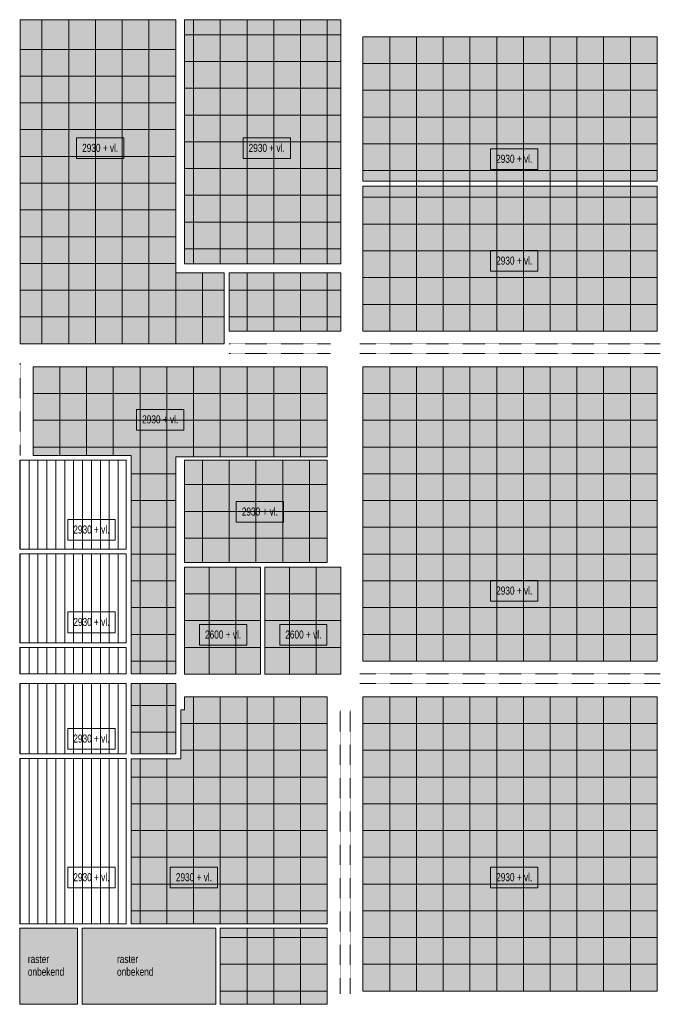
# Model space of a CAD drawing. Header units: millimetres. Extents: x 73705 to 433105, y 109410 to 279410.
# Tile 13 of 90: x 145781 to 160151, y 149661 to 171741. Entities that reach past the tile are written whole.
import ezdxf

# ---------------------------------------------------------------- set-up
doc = ezdxf.new("R2010")
doc.units = ezdxf.units.MM
doc.linetypes.add('Overhead', pattern=[2.5, 1.5, -1])
for name, color, linetype, lineweight in [('A-DETL', 90, 'Continuous', 9), ('A-DETL-GENF', 92, 'Continuous', 9), ('A-DETL-THIN', 151, 'Continuous', 9), ('A-FLOR-OVHD', 1, 'Overhead', 9), ('G-ANNO-TEXT', 231, 'Continuous', 9)]:
    doc.layers.add(name, color=color, linetype=linetype, lineweight=lineweight)
doc.styles.add('Arial Narrow', font='ARIALN.TTF', dxfattribs={"width": 0.9, "height": 180})
doc.styles.add('Arial Narrow_B', font='ARIALN.TTF', dxfattribs={"width": 0.9, "height": 180})
pattern_1 = [(90, (352990.5, -123639.95), (-200, 1e-14), [])]

msp = doc.modelspace()

# ---------------------------------------------------------------- hatches: boundary and pattern name
at = {"layer": 'A-DETL-GENF'}
for points in [[(149281.1, 164475), (150367.1, 164475), (150367.1, 166065), (149281.1, 166065), (149281.1, 171741), (145791.1, 171741), (145791.1, 164475)], [(152981.1, 166265), (152981.1, 171741), (149481.1, 171741), (149481.1, 166265), (150367.1, 166265)], [(152981.1, 164757.5), (152981.1, 166065), (150481.1, 166065), (150481.1, 164757.5)], [(153480.4, 157357.5), (160080.4, 157357.5), (160080.4, 163957.5), (153480.4, 163957.5), (153480.4, 159281.7)], [(149481.1, 159565), (152680.4, 159565), (152680.4, 161865), (149481.1, 161865)], [(151181.1, 157065), (151181.1, 159465), (149481.1, 159465), (149481.1, 157065)], [(151281.1, 157065), (152981.1, 157065), (152981.1, 159465), (151281.1, 159465), (151281.1, 157075)], [(149395.1, 151465), (152680.4, 151465), (152680.4, 156557.5), (149481.1, 156557.5), (149481.1, 156265), (149395.1, 156265), (149395.1, 155168), (148281.1, 155168), (148281.1, 151465), (149281.1, 151465)], [(153480.4, 149957.5), (160080.4, 149957.5), (160080.4, 156557.5), (153480.4, 156557.5)], [(145781.1, 149661), (147081.1, 149661), (147081.1, 151365), (145781.1, 151365), (145781.1, 149670)], [(148281.1, 149661), (150181.1, 149661), (150181.1, 151365), (147181.1, 151365), (147181.1, 149661), (148167.1, 149661)], [(152680.4, 149661), (152680.4, 151365), (150281.1, 151365), (150281.1, 149661)]]:
    msp.add_hatch(color=10, dxfattribs=at).paths.add_polyline_path(points)
h = msp.add_hatch(color=10, dxfattribs=at)
h.paths.add_polyline_path([(153480.4, 164757.5), (160080.4, 164757.5), (160080.4, 168008.7), (153480.4, 168008.7)])
h.paths.add_polyline_path([(154487.3, 168122.7), (160080.4, 168122.7), (160080.4, 171357.5), (153480.4, 171357.5), (153480.4, 168122.7)])
h = msp.add_hatch(color=10, dxfattribs=at)
h.paths.add_polyline_path([(148281.1, 155275), (149281.1, 155275), (149281.1, 156855), (148281.1, 156855)])
h.paths.add_polyline_path([(149281.1, 157075), (149281.1, 161935), (152680.4, 161935), (152680.4, 163957.5), (146080.4, 163957.5), (146080.4, 161965), (148281.1, 161965), (148281.1, 157075)])
h = msp.add_hatch(dxfattribs=at)
h.set_pattern_fill('FP_2', color=27, style=0, pattern_type=2)
h.set_pattern_definition(pattern_1)
h.paths.add_polyline_path([(148167.1, 159865), (148167.1, 161865), (145781.1, 161865), (145781.1, 159865), (146080.4, 159865)])
h = msp.add_hatch(dxfattribs=at)
h.set_pattern_fill('FP_2', color=27, style=0, pattern_type=2)
h.set_pattern_definition(pattern_1)
h.paths.add_polyline_path([(148167.1, 157765), (148167.1, 159765), (145781.1, 159765), (145781.1, 157765), (146080.4, 157765)])
h = msp.add_hatch(dxfattribs=at)
h.set_pattern_fill('FP_2', color=27, style=0, pattern_type=2)
h.set_pattern_definition(pattern_1)
h.paths.add_polyline_path([(146080.4, 157075), (148167.1, 157075), (148167.1, 157665), (145781.1, 157665), (145781.1, 157075)])
h = msp.add_hatch(dxfattribs=at)
h.set_pattern_fill('FP_2', color=27, style=0, pattern_type=2)
h.set_pattern_definition(pattern_1)
h.paths.add_polyline_path([(146080.4, 155275), (148167.1, 155275), (148167.1, 156855), (145781.1, 156855), (145781.1, 155275)])
h = msp.add_hatch(dxfattribs=at)
h.set_pattern_fill('FP_2', color=27, style=0, pattern_type=2)
h.set_pattern_definition(pattern_1)
h.paths.add_polyline_path([(145781.1, 151465), (148167.1, 151465), (148167.1, 155175), (145781.1, 155175), (145781.1, 151965)])

# ---------------------------------------------------------------- linework, layer by layer
at = {"layer": 'A-DETL'}
for p, q in [((149281.1, 171741), (145791.1, 171741)), ((145791.1, 171741), (145791.1, 164475)), ((146281.1, 171741), (146281.1, 164475)), ((146881.1, 171741), (146881.1, 164475)), ((147481.1, 171741), (147481.1, 164475)), ((148081.1, 171741), (148081.1, 164475)), ((148681.1, 171741), (148681.1, 164475)), ((149281.1, 166065), (149281.1, 171741)), ((152981.1, 171741), (149481.1, 171741)), ((149481.1, 171741), (149481.1, 166265)), ((149680.4, 171741), (149680.4, 166275)), ((150280.4, 171741), (150280.4, 166275)), ((150880.4, 171741), (150880.4, 166257.5)), ((151480.4, 171741), (151480.4, 166257.5)), ((152080.4, 171741), (152080.4, 166257.5)), ((152680.4, 171741), (152680.4, 166257.5)), ((152981.1, 166265), (152981.1, 171741)), ((149491.1, 171403), (152981.1, 171403)), ((160080.4, 171357.5), (153480.4, 171357.5)), ((153480.4, 171357.5), (153480.4, 168122.7)), ((154080.4, 171357.5), (154080.4, 164757.5)), ((154680.4, 171357.5), (154680.4, 164757.5)), ((155280.4, 171357.5), (155280.4, 164757.5)), ((155880.4, 171357.5), (155880.4, 164757.5)), ((156480.4, 171357.5), (156480.4, 164757.5)), ((157080.4, 171357.5), (157080.4, 164757.5)), ((157680.4, 171357.5), (157680.4, 164757.5)), ((158280.4, 171357.5), (158280.4, 164757.5)), ((158880.4, 171357.5), (158880.4, 164757.5)), ((159480.4, 171357.5), (159480.4, 164757.5)), ((160080.4, 168122.7), (160080.4, 171357.5)), ((145791.1, 171075), (149291.1, 171075)), ((149481.1, 170803), (152981.1, 170803)), ((153480.4, 170757.5), (160080.4, 170757.5)), ((145791.1, 170475), (149281.1, 170475)), ((149491.1, 170203), (152981.1, 170203)), ((153480.4, 170157.5), (160080.4, 170157.5)), ((145791.1, 169875), (149291.1, 169875)), ((149481.1, 169603), (152981.1, 169603)), ((153480.4, 169557.5), (160080.4, 169557.5)), ((145791.1, 169275), (149281.1, 169275)), ((149491.1, 169003), (152981.1, 169003)), ((153480.4, 168957.5), (160080.4, 168957.5)), ((145791.1, 168675), (149291.1, 168675)), ((149481.1, 168403), (152981.1, 168403)), ((153480.4, 168357.5), (160080.4, 168357.5)), ((145791.1, 168075), (149281.1, 168075)), ((153480.4, 168122.7), (160080.4, 168122.7)), ((153480.4, 168008.7), (153480.4, 164757.5)), ((160080.4, 168008.7), (153480.4, 168008.7)), ((160080.4, 164757.5), (160080.4, 168008.7)), ((149491.1, 167803), (152981.1, 167803)), ((153480.4, 167757.5), (160080.4, 167757.5)), ((145791.1, 167475), (149291.1, 167475)), ((149481.1, 167203), (152981.1, 167203)), ((153480.4, 167157.5), (160080.4, 167157.5)), ((145791.1, 166875), (149281.1, 166875)), ((149481.1, 166603), (152981.1, 166603)), ((153480.4, 166557.5), (160080.4, 166557.5)), ((145791.1, 166275), (149281.1, 166275)), ((149481.1, 166265), (152981.1, 166265)), ((149281.1, 166065), (149281.1, 164475)), ((150367.1, 166065), (149281.1, 166065)), ((149881.1, 166065), (149881.1, 164475)), ((150367.1, 164475), (150367.1, 166065)), ((152981.1, 166065), (150481.1, 166065)), ((150481.1, 166065), (150481.1, 164757.5)), ((150880.4, 166057.5), (150880.4, 164757.5)), ((151480.4, 166057.5), (151480.4, 164757.5)), ((152080.4, 166057.5), (152080.4, 164757.5)), ((152680.4, 166057.5), (152680.4, 164757.5)), ((152981.1, 164757.5), (152981.1, 166065)), ((153480.4, 165957.5), (160080.4, 165957.5)), ((145791.1, 165675), (150361.1, 165675)), ((150481.1, 165675), (152981.1, 165675)), ((153480.4, 165357.5), (160080.4, 165357.5)), ((145791.1, 165075), (150367.1, 165075)), ((150481.1, 165075), (152981.1, 165075)), ((150481.1, 164757.5), (152981.1, 164757.5)), ((153480.4, 164757.5), (160080.4, 164757.5)), ((145791.1, 164475), (150367.1, 164475)), ((152680.4, 163957.5), (146080.4, 163957.5)), ((146080.4, 163957.5), (146080.4, 161965)), ((146680.4, 163957.5), (146680.4, 161965)), ((147280.4, 163957.5), (147280.4, 161965)), ((147880.4, 163957.5), (147880.4, 161965)), ((148480.4, 163957.5), (148480.4, 157075)), ((149080.4, 163957.5), (149080.4, 157075)), ((149680.4, 163957.5), (149680.4, 161935)), ((150280.4, 163957.5), (150280.4, 161935)), ((150880.4, 163957.5), (150880.4, 161935)), ((151480.4, 163957.5), (151480.4, 161935)), ((152080.4, 163957.5), (152080.4, 161935)), ((152680.4, 161935), (152680.4, 163957.5)), ((160080.4, 163957.5), (153480.4, 163957.5)), ((153480.4, 163957.5), (153480.4, 157357.5)), ((154080.4, 163957.5), (154080.4, 157357.5)), ((154680.4, 163957.5), (154680.4, 157357.5)), ((155280.4, 163957.5), (155280.4, 157357.5)), ((155880.4, 163957.5), (155880.4, 157357.5)), ((156480.4, 163957.5), (156480.4, 157357.5)), ((157080.4, 163957.5), (157080.4, 157357.5)), ((157680.4, 163957.5), (157680.4, 157357.5)), ((158280.4, 163957.5), (158280.4, 157357.5)), ((158880.4, 163957.5), (158880.4, 157357.5)), ((159480.4, 163957.5), (159480.4, 157357.5)), ((160080.4, 157357.5), (160080.4, 163957.5)), ((146080.4, 163357.5), (152680.4, 163357.5)), ((153480.4, 163357.5), (160080.4, 163357.5)), ((146080.4, 162757.5), (152680.4, 162757.5)), ((153480.4, 162757.5), (160080.4, 162757.5)), ((146080.4, 162157.5), (152680.4, 162157.5)), ((153480.4, 162157.5), (160080.4, 162157.5)), ((148167.1, 161865), (145781.1, 161865)), ((145781.1, 161865), (145781.1, 159865)), ((146080.4, 161965), (148281.1, 161965)), ((148167.1, 159865), (148167.1, 161865)), ((148281.1, 161965), (148281.1, 157075)), ((149281.1, 157075), (149281.1, 161935)), ((149281.1, 161935), (152680.4, 161935)), ((152680.4, 161865), (149481.1, 161865)), ((149481.1, 161865), (149481.1, 159565)), ((149880.7, 161865), (149880.7, 159565)), ((150480.7, 161865), (150480.7, 159565)), ((151080.7, 161865), (151080.7, 159565)), ((151680.7, 161865), (151680.7, 159565)), ((152280.7, 161865), (152280.7, 159565)), ((152680.4, 159565), (152680.4, 161865)), ((148281.1, 161557.5), (149281.1, 161557.5)), ((153480.4, 161557.5), (160080.4, 161557.5)), ((149481.1, 161315), (152680.4, 161315)), ((148281.1, 160957.5), (149281.1, 160957.5)), ((153480.4, 160957.5), (160080.4, 160957.5)), ((149481.1, 160715), (152680.4, 160715)), ((148281.1, 160357.5), (149281.1, 160357.5)), ((153480.4, 160357.5), (160080.4, 160357.5)), ((149481.1, 160115), (152680.4, 160115)), ((145781.1, 159865), (148167.1, 159865)), ((148167.1, 159765), (145781.1, 159765)), ((145781.1, 159765), (145781.1, 157765)), ((148167.1, 157765), (148167.1, 159765)), ((148281.1, 159757.5), (149281.1, 159757.5)), ((153480.4, 159757.5), (160080.4, 159757.5)), ((149481.1, 159565), (152680.4, 159565)), ((151181.1, 159465), (149481.1, 159465)), ((149481.1, 159465), (149481.1, 157065)), ((150031.1, 159465), (150031.1, 157065)), ((150631.1, 159465), (150631.1, 157065)), ((151181.1, 157065), (151181.1, 159465)), ((152981.1, 159465), (151281.1, 159465)), ((151281.1, 159465), (151281.1, 157065)), ((151831.1, 159465), (151831.1, 157065)), ((152431.1, 159465), (152431.1, 157065)), ((152981.1, 157065), (152981.1, 159465)), ((148281.1, 159157.5), (149281.1, 159157.5)), ((153480.4, 159157.5), (160080.4, 159157.5)), ((149481.1, 158865), (151181.1, 158865)), ((151281.1, 158865), (152981.1, 158865)), ((148281.1, 158557.5), (149281.1, 158557.5)), ((153480.4, 158557.5), (160080.4, 158557.5)), ((149481.1, 158265), (151181.1, 158265)), ((151281.1, 158265), (152981.1, 158265)), ((148281.1, 157957.5), (149281.1, 157957.5)), ((153480.4, 157957.5), (160080.4, 157957.5)), ((145781.1, 157765), (148167.1, 157765)), ((148167.1, 157665), (145781.1, 157665)), ((145781.1, 157665), (145781.1, 157075)), ((148167.1, 157075), (148167.1, 157665)), ((149481.1, 157665), (151181.1, 157665)), ((151281.1, 157665), (152981.1, 157665)), ((148281.1, 157357.5), (149281.1, 157357.5)), ((153480.4, 157357.5), (160080.4, 157357.5)), ((145781.1, 157075), (148167.1, 157075)), ((148281.1, 157075), (149281.1, 157075)), ((149481.1, 157065), (151181.1, 157065)), ((149481.1, 157065), (151181.1, 157065)), ((151281.1, 157065), (152981.1, 157065)), ((151281.1, 157065), (152981.1, 157065)), ((148167.1, 156855), (145781.1, 156855)), ((145781.1, 156855), (145781.1, 155275)), ((148167.1, 155275), (148167.1, 156855)), ((149281.1, 156855), (148281.1, 156855)), ((148281.1, 156855), (148281.1, 155275)), ((148480.4, 156855), (148480.4, 155275)), ((149080.4, 156855), (149080.4, 155275)), ((149281.1, 155275), (149281.1, 156855)), ((152680.4, 156557.5), (149481.1, 156557.5)), ((149481.1, 156557.5), (149481.1, 156265)), ((149680.4, 156557.5), (149680.4, 151465)), ((150280.4, 156557.5), (150280.4, 151465)), ((150880.4, 156557.5), (150880.4, 151465)), ((151480.4, 156557.5), (151480.4, 151465)), ((152080.4, 156557.5), (152080.4, 151465)), ((152680.4, 151465), (152680.4, 156557.5)), ((160080.4, 156557.5), (153480.4, 156557.5)), ((153480.4, 156557.5), (153480.4, 149957.5)), ((154080.4, 156557.5), (154080.4, 149957.5)), ((154680.4, 156557.5), (154680.4, 149957.5)), ((155280.4, 156557.5), (155280.4, 149957.5)), ((155880.4, 156557.5), (155880.4, 149957.5)), ((156480.4, 156557.5), (156480.4, 149957.5)), ((157080.4, 156557.5), (157080.4, 149957.5)), ((157680.4, 156557.5), (157680.4, 149957.5)), ((158280.4, 156557.5), (158280.4, 149957.5)), ((158880.4, 156557.5), (158880.4, 149957.5)), ((159480.4, 156557.5), (159480.4, 149957.5)), ((160080.4, 149957.5), (160080.4, 156557.5)), ((149281.1, 156365), (148281.1, 156365)), ((149481.1, 156265), (149395.1, 156265)), ((149395.1, 156265), (149395.1, 155168)), ((149395.1, 155957.5), (152680.4, 155957.5)), ((153480.4, 155957.5), (160080.4, 155957.5)), ((149281.1, 155765), (148281.1, 155765)), ((145781.1, 155275), (148167.1, 155275)), ((148281.1, 155275), (149281.1, 155275)), ((149395.1, 155357.5), (152680.4, 155357.5)), ((153480.4, 155357.5), (160080.4, 155357.5)), ((148167.1, 155175), (145781.1, 155175)), ((145781.1, 155175), (145781.1, 151465)), ((148167.1, 151465), (148167.1, 155175)), ((149395.1, 155168), (148281.1, 155168)), ((148281.1, 155168), (148281.1, 151465)), ((148480.4, 155168), (148480.4, 151465)), ((149080.4, 155168), (149080.4, 151465)), ((148281.1, 154757.5), (152680.4, 154757.5)), ((153480.4, 154757.5), (160080.4, 154757.5)), ((148281.1, 154157.5), (152680.4, 154157.5)), ((153480.4, 154157.5), (160080.4, 154157.5)), ((148281.1, 153557.5), (152680.4, 153557.5)), ((153480.4, 153557.5), (160080.4, 153557.5)), ((148281.1, 152957.5), (152680.4, 152957.5)), ((153480.4, 152957.5), (160080.4, 152957.5)), ((148281.1, 152357.5), (152680.4, 152357.5)), ((153480.4, 152357.5), (160080.4, 152357.5)), ((148281.1, 151757.5), (152680.4, 151757.5)), ((153480.4, 151757.5), (160080.4, 151757.5)), ((145781.1, 151465), (148167.1, 151465)), ((148281.1, 151465), (152680.4, 151465)), ((150880.4, 151365), (150880.4, 149661)), ((151480.4, 151365), (151480.4, 149661)), ((152080.4, 151365), (152080.4, 149661)), ((150281.1, 151157.5), (152680.4, 151157.5)), ((153480.4, 151157.5), (160080.4, 151157.5)), ((150281.1, 150557.5), (152680.4, 150557.5)), ((153480.4, 150557.5), (160080.4, 150557.5)), ((150281.1, 149957.5), (152680.4, 149957.5)), ((153480.4, 149957.5), (160080.4, 149957.5))]:
    msp.add_line(p, q, dxfattribs=at)
at = {"layer": 'A-DETL-THIN'}
for p, q in [((147081.1, 151365), (145781.1, 151365)), ((145781.1, 151365), (145781.1, 149661)), ((147081.1, 149661), (147081.1, 151365)), ((150181.1, 151365), (147181.1, 151365)), ((147181.1, 151365), (147181.1, 149661)), ((150181.1, 149661), (150181.1, 151365)), ((152680.4, 151365), (150281.1, 151365)), ((150281.1, 151365), (150281.1, 149661)), ((152680.4, 149661), (152680.4, 151365)), ((145781.1, 149661), (147081.1, 149661)), ((147181.1, 149661), (150181.1, 149661)), ((150281.1, 149661), (152680.4, 149661))]:
    msp.add_line(p, q, dxfattribs=at)
at = {"layer": 'A-FLOR-OVHD'}
for p, q in [((150481.1, 164475), (152751.1, 164475)), ((153411.1, 164475), (160151.1, 164475)), ((150481.1, 164255), (152751.1, 164255)), ((153411.1, 164255), (160151.1, 164255)), ((145791.1, 164035), (145791.1, 161965)), ((153411.1, 157075), (160151.1, 157075)), ((153411.1, 156855), (160151.1, 156855)), ((152971.1, 156265), (152971.1, 149895)), ((153191.1, 156265), (153191.1, 149895))]:
    msp.add_line(p, q, dxfattribs=at)
at = {"layer": 'G-ANNO-TEXT', "color": 150, "flags": 128}
for points in [[(148117.1, 168626), (147057.8, 168626), (147057.8, 169091), (148117.1, 169091)], [(151852.1, 168626), (150792.8, 168626), (150792.8, 169091), (151852.1, 169091)], [(157404.1, 168382.3), (156344.8, 168382.3), (156344.8, 168847.3), (157404.1, 168847.3)], [(157404.1, 166098.6), (156344.8, 166098.6), (156344.8, 166563.6), (157404.1, 166563.6)], [(149463.6, 162538), (148404.3, 162538), (148404.3, 163003), (149463.6, 163003)], [(151698.9, 160471), (150639.6, 160471), (150639.6, 160936), (151698.9, 160936)], [(147919.4, 160068.2), (146860, 160068.2), (146860, 160533.2), (147919.4, 160533.2)], [(157404.1, 158698.6), (156344.8, 158698.6), (156344.8, 159163.6), (157404.1, 159163.6)], [(147919.4, 157994.6), (146860, 157994.6), (146860, 158459.6), (147919.4, 158459.6)], [(150874, 157713), (149814.6, 157713), (149814.6, 158178), (150874, 158178)], [(152674, 157713), (151614.6, 157713), (151614.6, 158178), (152674, 158178)], [(147919.4, 155380.2), (146860, 155380.2), (146860, 155845.2), (147919.4, 155845.2)], [(147919.4, 152270.7), (146860, 152270.7), (146860, 152735.7), (147919.4, 152735.7)], [(150219.4, 152270.7), (149160, 152270.7), (149160, 152735.7), (150219.4, 152735.7)], [(157404.1, 152270.7), (156344.8, 152270.7), (156344.8, 152735.7), (157404.1, 152735.7)]]:
    msp.add_lwpolyline(points, close=True, dxfattribs=at)

# ---------------------------------------------------------------- texts
at = {"layer": 'G-ANNO-TEXT', "color": 150, "char_height": 180, "width": 974.05, "attachment_point": 1, "style": 'Arial Narrow_B'}
for s, insert in [('2930 + vl.', (147181.8, 168956.1)), ('2930 + vl.', (150916.8, 168956.1)), ('2930 + vl.', (156468.8, 168712.4)), ('2930 + vl.', (156468.8, 166428.8)), ('2930 + vl.', (148528.3, 162868.1)), ('2930 + vl.', (150763.6, 160801.1)), ('2930 + vl.', (146984, 160398.3)), ('2930 + vl.', (156468.8, 159028.8)), ('2930 + vl.', (146984, 158324.7)), ('2600 + vl.', (149938.6, 158043.1)), ('2600 + vl.', (151738.6, 158043.1)), ('2930 + vl.', (146984, 155710.4)), ('2930 + vl.', (146984, 152600.8)), ('2930 + vl.', (149284, 152600.8)), ('2930 + vl.', (156468.8, 152600.8))]:
    msp.add_mtext(s, dxfattribs=dict(at, insert=insert))
at = {"layer": 'G-ANNO-TEXT', "color": 7, "char_height": 180, "attachment_point": 1, "style": 'Arial Narrow'}
for s, insert, width in [('raster ', (145964.7, 150766), 613.291), ('raster ', (147964.7, 150766), 613.291), ('onbekend', (145964.7, 150481.6), 966.835), ('onbekend', (147964.7, 150481.6), 966.835)]:
    msp.add_mtext(s, dxfattribs=dict(at, insert=insert, width=width))

doc.saveas('drawing.dxf')
